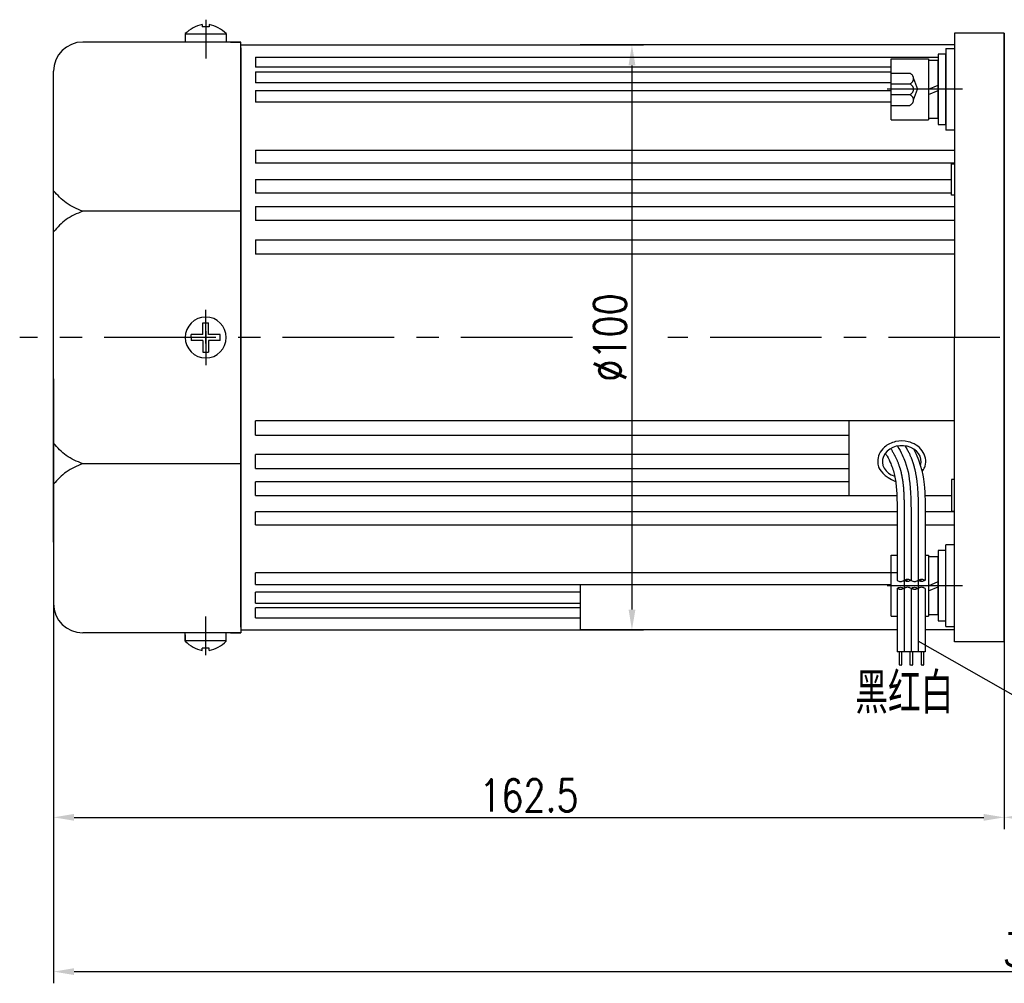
# Model space of a CAD drawing. Header units: inches. Extents: x 331 to 12887, y -474 to 4488.
# Tile 3 of 122: x 2486 to 2655, y -54 to 111. Entities that reach past the tile are written whole.
import ezdxf

# ---------------------------------------------------------------- set-up
doc = ezdxf.new("R2010")
doc.units = ezdxf.units.IN
doc.header["$LTSCALE"] = 10
doc.header["$MEASUREMENT"] = 0
doc.linetypes.add('CENTER', pattern=[10.16, 6.35, -1.27, 1.27, -1.27])
doc.linetypes.add('HIDDEN', pattern=[1.905, 1.27, -0.635])
for name, color, linetype in [('1轮廓实线层', 7, 'Continuous'), ('2细线层', 4, 'Continuous'), ('3中心线层', 1, 'CENTER'), ('4虚线层', 6, 'HIDDEN'), ('5剖面线层', 2, 'Continuous'), ('6文字层', 3, 'Continuous'), ('7标注层', 4, 'Continuous')]:
    doc.layers.add(name, color=color, linetype=linetype)
doc.styles.add('PC_TEXTSTYLE', font='isocp.shx', dxfattribs={"width": 0.8, "bigfont": 'HZFS.SHX'})
doc.styles.add('TH_GBDIM', font='romans.shx', dxfattribs={"width": 0.8, "bigfont": 'gbcbig.shx'})
doc.dimstyles.new('TH_GBDIM', dxfattribs={"dimtxt": 3.5, "dimasz": 2.5, "dimexe": 2, "dimexo": 0, "dimgap": 1, "dimtad": 1, "dimdec": 4, "dimdsep": 46, "dimtxsty": 'TH_GBDIM', "dimcen": 0.09, "dimclrd": 4, "dimclre": 4, "dimclrt": 3, "dimadec": 0, "dimazin": 0, "dimtfac": 1, "dimtdec": 4, "dimtmove": 0, "dimatfit": 3, "dimfxl": 1, "dimtzin": 0, "dimarcsym": 0})
doc.dimstyles.new('线性标注', dxfattribs={"dimtxt": 2.5, "dimasz": 3, "dimexe": 2, "dimexo": 0, "dimgap": 1, "dimtad": 1, "dimtih": 1, "dimtoh": 1, "dimdsep": 46, "dimtxsty": 'PC_TEXTSTYLE', "dimcen": 0.09, "dimclrt": 3, "dimadec": 0, "dimazin": 0, "dimtfac": 0.7, "dimtix": 1, "dimtmove": 0, "dimatfit": 0, "dimfxl": 1, "dimtzin": 0, "dimarcsym": 0})
pattern_1 = [(45, (2451.825, -184.0315), (1.796051, -1.796051), [])]
pattern_2 = [(45, (2449.425, -184.0315), (1.796051, -1.796051), [])]

# ---------------------------------------------------------------- blocks, each defined once
blk = doc.blocks.new('*D355')
at = {"layer": '7标注层', "color": 0, "lineweight": -2, "transparency": 16777216}
for p, q in [((2654.79, 108.85), (2654.79, -27.18)), ((2758.79, 13.85), (2758.79, -27.18)), ((2658.29, -25.18), (2755.29, -25.18))]:
    blk.add_line(p, q, dxfattribs=at)
at = {"layer": '7标注层', "color": 0, "transparency": 16777216}
for points in [[(2658.29, -24.6), (2658.29, -25.76), (2654.79, -25.18)], [(2755.29, -24.6), (2755.29, -25.76), (2758.79, -25.18)]]:
    blk.add_solid(points, dxfattribs=at)
at = {"layer": 'Defpoints', "color": 0, "transparency": 16777216}
for p in [(2654.79, 108.85), (2758.79, 13.85), (2758.79, -25.18)]:
    blk.add_point(p, dxfattribs=at)
at = {"layer": '7标注层', "color": 3, "transparency": 16777216, "insert": (2696.06, -21.43), "char_height": 5.5, "attachment_point": 5, "style": 'TH_GBDIM'}
blk.add_mtext('104', dxfattribs=at)
blk = doc.blocks.new('*D367')
at = {"layer": '7标注层', "color": 0, "lineweight": -2, "transparency": 16777216}
for p, q in [((2810.79, 32.35), (2810.79, -53.55)), ((2492.29, 16.6), (2492.29, -53.55)), ((2495.79, -51.55), (2807.29, -51.55))]:
    blk.add_line(p, q, dxfattribs=at)
at = {"layer": '7标注层', "color": 0, "transparency": 16777216}
for points in [[(2495.79, -50.97), (2495.79, -52.13), (2492.29, -51.55)], [(2807.29, -50.97), (2807.29, -52.13), (2810.79, -51.55)]]:
    blk.add_solid(points, dxfattribs=at)
at = {"layer": 'Defpoints', "color": 0, "transparency": 16777216}
for p in [(2810.79, 32.35), (2492.29, 16.6), (2810.79, -51.55)]:
    blk.add_point(p, dxfattribs=at)
at = {"layer": '7标注层', "color": 3, "transparency": 16777216, "insert": (2663.04, -47.8), "char_height": 5.5, "attachment_point": 5, "style": 'TH_GBDIM'}
blk.add_mtext('318.5', dxfattribs=at)
blk = doc.blocks.new('*D368')
at = {"layer": '7标注层', "color": 0, "lineweight": -2, "transparency": 16777216}
for p, q in [((2654.79, 108.85), (2654.79, -27.18)), ((2492.29, 49.8), (2492.29, -27.18)), ((2495.79, -25.18), (2651.29, -25.18))]:
    blk.add_line(p, q, dxfattribs=at)
at = {"layer": '7标注层', "color": 0, "transparency": 16777216}
for points in [[(2495.79, -24.6), (2495.79, -25.76), (2492.29, -25.18)], [(2651.29, -24.6), (2651.29, -25.76), (2654.79, -25.18)]]:
    blk.add_solid(points, dxfattribs=at)
at = {"layer": 'Defpoints', "color": 0, "transparency": 16777216}
for p in [(2654.79, 108.85), (2492.29, 49.8), (2654.79, -25.18)]:
    blk.add_point(p, dxfattribs=at)
at = {"layer": '7标注层', "color": 3, "transparency": 16777216, "insert": (2573.54, -21.43), "char_height": 5.5, "attachment_point": 5, "style": 'TH_GBDIM'}
blk.add_mtext('162.5', dxfattribs=at)
blk = doc.blocks.new('*D369')
at = {"layer": '7标注层', "color": 4, "lineweight": -2, "transparency": 16777216}
for p, q in [((2582.29, 106.85), (2593.15, 106.85)), ((2591.15, 103.35), (2591.15, 10.35)), ((2582.29, 6.85), (2593.15, 6.85))]:
    blk.add_line(p, q, dxfattribs=at)
at = {"layer": '7标注层', "color": 4, "transparency": 16777216}
for points in [[(2590.57, 103.35), (2591.74, 103.35), (2591.15, 106.85)], [(2590.57, 10.35), (2591.74, 10.35), (2591.15, 6.85)]]:
    blk.add_solid(points, dxfattribs=at)
at = {"layer": 'Defpoints', "color": 0, "transparency": 16777216}
for p in [(2582.29, 106.85), (2582.29, 6.85), (2591.15, 6.85)]:
    blk.add_point(p, dxfattribs=at)
at = {"layer": '7标注层', "color": 3, "transparency": 16777216, "insert": (2587.4, 56.85), "char_height": 5.5, "attachment_point": 5, "rotation": 90, "style": 'TH_GBDIM'}
blk.add_mtext('%%C100', dxfattribs=at)

msp = doc.modelspace()

# ---------------------------------------------------------------- hatches: boundary and pattern name
at = {"layer": '5剖面线层'}
h = msp.add_hatch(dxfattribs=at)
h.set_pattern_fill('ANSI31', color=256, scale=0.8, angle=90, style=0)
h.set_pattern_definition(pattern_2)
edge = h.paths.add_edge_path()
edge.add_spline(control_points=[(2637.65229, 15.34599), (2637.85229, 15.44599), (2638.25229, 15.64599), (2638.65229, 15.44599), (2638.85229, 15.34599)], knot_values=[0, 0, 0, 0, 0.632455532, 1.264911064, 1.264911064, 1.264911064, 1.264911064], degree=3, periodic=0)
edge.add_spline(control_points=[(2638.85229, 15.34599), (2638.65229, 15.24599), (2638.25229, 15.04599), (2637.85229, 15.24599), (2637.65229, 15.34599)], knot_values=[0, 0, 0, 0, 0.632455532, 1.264911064, 1.264911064, 1.264911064, 1.264911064], degree=3, periodic=0)
h = msp.add_hatch(dxfattribs=at)
h.set_pattern_fill('ANSI31', color=256, scale=0.8, angle=90, style=0)
h.set_pattern_definition(pattern_1)
edge = h.paths.add_edge_path()
edge.add_spline(control_points=[(2640.05229, 15.34599), (2640.25229, 15.44599), (2640.65229, 15.64599), (2641.05229, 15.44599), (2641.25229, 15.34599)], knot_values=[0, 0, 0, 0, 0.632455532, 1.264911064, 1.264911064, 1.264911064, 1.264911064], degree=3, periodic=0)
edge.add_spline(control_points=[(2641.25229, 15.34599), (2641.05229, 15.24599), (2640.65229, 15.04599), (2640.25229, 15.24599), (2640.05229, 15.34599)], knot_values=[0, 0, 0, 0, 0.632455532, 1.264911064, 1.264911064, 1.264911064, 1.264911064], degree=3, periodic=0)
h = msp.add_hatch(dxfattribs=at)
h.set_pattern_fill('ANSI31', color=256, scale=0.8, angle=90, style=0)
h.set_pattern_definition(pattern_2)
edge = h.paths.add_edge_path()
edge.add_spline(control_points=[(2637.65229, 13.94599), (2637.45229, 13.84599), (2637.05229, 13.64599), (2636.65229, 13.84599), (2636.45229, 13.94599)], knot_values=[0, 0, 0, 0, 0.632455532, 1.264911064, 1.264911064, 1.264911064, 1.264911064], degree=3, periodic=0)
edge.add_spline(control_points=[(2636.45229, 13.94599), (2636.65229, 14.04599), (2637.05229, 14.24599), (2637.45229, 14.04599), (2637.65229, 13.94599)], knot_values=[0, 0, 0, 0, 0.632455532, 1.264911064, 1.264911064, 1.264911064, 1.264911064], degree=3, periodic=0)
h = msp.add_hatch(dxfattribs=at)
h.set_pattern_fill('ANSI31', color=256, scale=0.8, angle=90, style=0)
h.set_pattern_definition(pattern_1)
edge = h.paths.add_edge_path()
edge.add_spline(control_points=[(2640.05229, 13.94599), (2639.85229, 13.84599), (2639.45229, 13.64599), (2639.05229, 13.84599), (2638.85229, 13.94599)], knot_values=[0, 0, 0, 0, 0.632455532, 1.264911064, 1.264911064, 1.264911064, 1.264911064], degree=3, periodic=0)
edge.add_spline(control_points=[(2638.85229, 13.94599), (2639.05229, 14.04599), (2639.45229, 14.24599), (2639.85229, 14.04599), (2640.05229, 13.94599)], knot_values=[0, 0, 0, 0, 0.632455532, 1.264911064, 1.264911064, 1.264911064, 1.264911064], degree=3, periodic=0)

# ---------------------------------------------------------------- linework, layer by layer
for p, q in [((2517.69289, 110.37629), (2517.69289, 109.94809)), ((2518.89289, 109.94809), (2517.69289, 109.94809)), ((2518.89289, 110.37629), (2518.89289, 109.94809)), ((2514.79289, 108.78344), (2514.79289, 107.34809)), ((2521.79289, 108.68903), (2514.79289, 108.68903)), ((2521.79289, 108.78344), (2521.79289, 107.34809)), ((2524.29289, 107.34809), (2497.29289, 107.34809)), ((2522.54289, 107.34809), (2524.29289, 107.34809)), ((2524.29289, 106.34809), (2524.29289, 107.34809)), ((2524.29289, 106.34809), (2524.29289, 56.84809)), ((2492.29289, 91.84809), (2492.29289, 102.34809)), ((2492.29289, 21.84809), (2492.29289, 91.84809)), ((2524.29289, 78.42933), (2497.29289, 78.42933)), ((2524.29289, 7.34809), (2524.29289, 56.84809)), ((2524.29289, 35.26685), (2497.29289, 35.26685)), ((2492.29289, 21.84809), (2492.29289, 11.34809)), ((2524.29289, 7.34809), (2524.29289, 6.34809)), ((2524.29289, 6.34809), (2497.29289, 6.34809)), ((2514.79289, 4.91275), (2514.79289, 6.34809)), ((2514.7929, 6.04534), (2514.7929, 4.91274)), ((2521.79289, 4.91275), (2521.79289, 6.34809)), ((2522.54289, 6.34809), (2524.29289, 6.34809)), ((2522.54289, 6.34809), (2524.29289, 6.34809)), ((2521.79289, 5.00715), (2514.79289, 5.00715)), ((2518.89289, 3.74809), (2517.69289, 3.74809)), ((2517.69289, 3.31989), (2517.69289, 3.74809)), ((2518.89289, 3.31989), (2518.89289, 3.74809))]:
    msp.add_line(p, q)
for centre, radius, start, end in [((2519.25279, 104.09995), 6.46728, 103.957243, 133.5991462), ((2517.333, 104.09995), 6.46728, 46.4008538, 76.042757), ((2497.29289, 102.34809), 5, 90, 180), ((2497.29289, 11.34809), 5, 180, 270), ((2519.25279, 9.59623), 6.46728, 226.4008538, 256.042757), ((2517.333, 9.59623), 6.46728, 283.957243, 313.5991462)]:
    msp.add_arc(centre, radius, start, end)
msp.add_ellipse((2637.26259, 35.64484), major_axis=(3.30632, 0), ratio=0.821066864, start_param=-0.242446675, end_param=4.339955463)
for points in [[(2497.29289, 78.42933), (2494.43775, 79.84494), (2492.29289, 81.93453)], [(2497.29289, 78.42933), (2494.43775, 77.01373), (2492.29289, 74.92414)], [(2497.29289, 35.26685), (2494.43775, 36.68245), (2492.29289, 38.77204)], [(2497.29289, 35.26685), (2494.43775, 33.85124), (2492.29289, 31.76165)]]:
    msp.add_spline(points, degree=3)
msp.add_open_spline([(2640.73799, 33.96519), (2641.11869, 34.41337), (2641.203, 34.62727), (2641.38392, 35.29639), (2641.40142, 35.77091), (2641.22386, 36.68234), (2641.02991, 37.11769), (2640.47819, 37.88082), (2640.12143, 38.20915), (2639.30504, 38.72725), (2638.84542, 38.91744), (2637.66103, 39.19807), (2636.91134, 39.20165), (2635.50201, 38.88245), (2634.84233, 38.55929), (2633.94023, 37.76669), (2633.63322, 37.36229), (2633.25174, 36.51387), (2633.15627, 36.07973), (2633.15627, 35.64484), (2633.15627, 35.33985), (2633.2028, 35.035), (2633.40668, 34.37396), (2634.23364, 33.014), (2636.21408, 32.23478)], degree=3, knots=[2.737905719, 2.737905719, 2.737905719, 2.737905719, 2.923131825, 2.923131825, 3.300211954, 3.300211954, 3.677292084, 3.677292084, 4.054372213, 4.054372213, 4.431452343, 4.431452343, 4.981541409, 4.981541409, 5.531630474, 5.531630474, 5.929523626, 5.929523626, 6.283185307, 6.283185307, 6.283185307, 6.53120978, 6.53120978, 6.843963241, 6.843963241, 6.843963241, 6.843963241])
at = {"layer": '1轮廓实线层'}
for p, q in [((2646.29289, 108.84809), (2646.29289, 98.84809)), ((2654.79289, 108.84809), (2646.29289, 108.84809)), ((2654.79289, 108.84809), (2654.79289, 56.84809)), ((2654.79289, 108.84809), (2654.79289, 56.84809)), ((2654.79289, 108.84809), (2654.79289, 56.84809)), ((2654.79289, 4.84809), (2654.79289, 108.84809)), ((2524.29289, 106.84809), (2582.29289, 106.84809)), ((2524.29289, 56.84809), (2524.29289, 106.84809)), ((2646.29289, 106.84809), (2582.29289, 106.84809)), ((2644.79289, 106.2745), (2644.79289, 92.2745)), ((2644.79289, 106.2745), (2646.29289, 106.2745)), ((2526.79289, 104.77711), (2643.51289, 104.77711)), ((2526.79289, 104.77711), (2526.79289, 103.0646)), ((2635.43289, 94.0745), (2635.43289, 104.4745)), ((2635.43289, 104.4745), (2641.83289, 104.4745)), ((2641.83289, 104.4745), (2641.83289, 94.0745)), ((2644.79289, 105.2745), (2643.51289, 105.2745)), ((2643.51289, 105.2745), (2643.51289, 102.6345)), ((2644.79289, 102.6345), (2644.79289, 105.2745)), ((2635.43289, 103.0646), (2526.79289, 103.0646)), ((2641.83289, 104.1945), (2641.83289, 94.3545)), ((2643.51289, 104.1945), (2641.83289, 104.1945)), ((2643.51289, 94.3545), (2643.51289, 104.1945)), ((2526.79289, 102.24547), (2635.43289, 102.24547)), ((2526.79289, 102.24547), (2526.79289, 100.39488)), ((2643.51289, 102.6345), (2643.51289, 95.9145)), ((2644.79289, 95.9145), (2644.79289, 102.6345)), ((2635.43289, 100.39488), (2526.79289, 100.39488)), ((2641.83289, 99.2745), (2643.51289, 99.99826)), ((2526.79289, 99.05569), (2635.43289, 99.05569)), ((2526.79289, 99.05569), (2526.79289, 97.07598)), ((2641.83289, 98.36979), (2643.51289, 99.09356)), ((2646.29289, 98.84809), (2646.29289, 56.84809)), ((2635.43289, 97.07598), (2526.79289, 97.07598)), ((2641.83289, 94.3545), (2643.51289, 94.3545)), ((2643.51289, 95.9145), (2643.51289, 93.2745)), ((2644.79289, 93.2745), (2644.79289, 95.9145)), ((2635.43289, 94.0745), (2641.83289, 94.0745)), ((2643.51289, 93.2745), (2644.79289, 93.2745)), ((2646.29289, 92.2745), (2644.79289, 92.2745)), ((2526.79289, 88.88116), (2646.29289, 88.88116)), ((2526.79289, 88.88116), (2526.79289, 86.63661)), ((2646.29289, 86.63661), (2526.79289, 86.63661)), ((2645.79289, 86.54809), (2646.29289, 86.54809)), ((2645.79289, 81.14809), (2645.79289, 86.54809)), ((2526.79289, 83.84999), (2645.7923, 83.84999)), ((2526.79289, 83.84999), (2526.79289, 81.52057)), ((2645.79289, 81.52057), (2526.79289, 81.52057)), ((2646.29289, 81.14809), (2645.79289, 81.14809)), ((2526.79289, 79.229), (2646.29289, 79.229)), ((2526.79289, 79.229), (2526.79289, 76.8396)), ((2646.29289, 76.8396), (2526.79289, 76.8396)), ((2526.79289, 73.54894), (2646.29289, 73.54894)), ((2526.79289, 73.54894), (2526.79289, 71.10538)), ((2646.29289, 71.10538), (2526.79289, 71.10538)), ((2517.79289, 57.34809), (2517.79289, 59.34809)), ((2517.79289, 59.34809), (2518.79289, 59.34809)), ((2518.79289, 57.34809), (2518.79289, 59.34809)), ((2517.79289, 57.34809), (2515.79289, 57.34809)), ((2515.79289, 56.84809), (2515.79289, 57.34809)), ((2520.79289, 57.34809), (2518.79289, 57.34809)), ((2520.79289, 56.34809), (2520.79289, 57.34809)), ((2515.79289, 56.84809), (2515.79289, 56.34809)), ((2517.79289, 56.34809), (2515.79289, 56.34809)), ((2517.79289, 56.34809), (2517.79289, 54.34809)), ((2520.79289, 56.34809), (2518.79289, 56.34809)), ((2518.79289, 56.34809), (2518.79289, 54.34809)), ((2524.29289, 56.84809), (2524.29289, 6.84809)), ((2646.29289, 14.84809), (2646.29289, 56.84809)), ((2654.79289, 4.84809), (2654.79289, 56.84809)), ((2654.79289, 4.84809), (2654.79289, 56.84809)), ((2654.79289, 4.84809), (2654.79289, 56.84809)), ((2517.79289, 54.34809), (2518.79289, 54.34809)), ((2526.79289, 40.14724), (2526.79289, 42.5908)), ((2646.29289, 42.5908), (2526.79289, 42.5908)), ((2628.29289, 35.1889), (2628.29289, 42.5908)), ((2526.79289, 40.14724), (2628.29289, 40.14724)), ((2526.79289, 34.46718), (2526.79289, 36.85658)), ((2628.29289, 36.85658), (2526.79289, 36.85658)), ((2526.79289, 34.46718), (2628.29289, 34.46718)), ((2628.29289, 29.84619), (2628.29289, 35.1889)), ((2526.79289, 29.84619), (2526.79289, 32.17561)), ((2628.29289, 32.17561), (2526.79289, 32.17561)), ((2646.29289, 32.54809), (2645.79289, 32.54809)), ((2645.79289, 32.54809), (2645.79289, 27.14809)), ((2526.79289, 29.84619), (2636.42443, 29.84619)), ((2641.22884, 29.84619), (2645.7923, 29.84619)), ((2526.79289, 24.81502), (2526.79289, 27.05957)), ((2636.46066, 27.05957), (2526.79289, 27.05957)), ((2646.29289, 27.05957), (2641.25905, 27.05957)), ((2645.79289, 27.14809), (2646.29289, 27.14809)), ((2526.79289, 24.81502), (2636.45673, 24.81502)), ((2641.25314, 24.81502), (2646.29289, 24.81502)), ((2636.45229, 20.30302), (2636.45229, 15.34599)), ((2638.85229, 20.30302), (2638.85229, 15.34599)), ((2641.25229, 20.30302), (2641.25229, 15.34599)), ((2644.79289, 20.42168), (2643.51289, 20.42168)), ((2643.51289, 20.42168), (2643.51289, 17.78168)), ((2646.29289, 21.42168), (2644.79289, 21.42168)), ((2644.79289, 7.42168), (2644.79289, 21.42168)), ((2644.79289, 17.78168), (2644.79289, 20.42168)), ((2635.43289, 9.22168), (2635.43289, 19.62168)), ((2635.43289, 19.62168), (2636.45229, 19.62168)), ((2641.25229, 19.62168), (2641.83289, 19.62168)), ((2641.83289, 19.62168), (2641.83289, 9.22168)), ((2641.83289, 19.34168), (2641.83289, 9.50168)), ((2643.51289, 19.34168), (2641.83289, 19.34168)), ((2643.51289, 9.50168), (2643.51289, 19.34168)), ((2643.51289, 17.78168), (2643.51289, 11.06168)), ((2644.79289, 11.06168), (2644.79289, 17.78168)), ((2526.79289, 14.64049), (2526.79289, 16.6202)), ((2636.45229, 16.6202), (2526.79289, 16.6202)), ((2526.79289, 14.64049), (2635.43289, 14.64049)), ((2582.29289, 14.64049), (2582.29289, 6.84809)), ((2636.45229, 13.94599), (2636.45229, 3.13433)), ((2638.85229, 13.94599), (2638.85229, 3.13433)), ((2641.25229, 13.94599), (2641.25229, 3.13433)), ((2641.83289, 14.42168), (2643.51289, 15.14545)), ((2641.83289, 13.51698), (2643.51289, 14.24074)), ((2646.29289, 4.84809), (2646.29289, 14.84809)), ((2526.79289, 11.45071), (2526.79289, 13.3013)), ((2582.29289, 13.3013), (2526.79289, 13.3013)), ((2526.79289, 11.45071), (2582.29289, 11.45071)), ((2526.79289, 8.91907), (2526.79289, 10.63158)), ((2582.29289, 10.63158), (2526.79289, 10.63158)), ((2643.51289, 11.06168), (2643.51289, 8.42168)), ((2644.79289, 8.42168), (2644.79289, 11.06168)), ((2526.79289, 8.91907), (2582.29289, 8.91907)), ((2635.43289, 9.22168), (2636.45229, 9.22168)), ((2641.25229, 9.22168), (2641.83289, 9.22168)), ((2641.83289, 9.50168), (2643.51289, 9.50168)), ((2643.51289, 8.42168), (2644.79289, 8.42168)), ((2524.29289, 6.84809), (2582.29289, 6.84809)), ((2636.45229, 6.84809), (2582.29289, 6.84809)), ((2646.29289, 6.84809), (2641.25229, 6.84809)), ((2644.79289, 7.42168), (2646.29289, 7.42168)), ((2654.79289, 4.84809), (2646.29289, 4.84809)), ((2641.25229, 3.13433), (2636.45229, 3.13433)), ((2636.81179, 3.13433), (2636.81179, 0.86984)), ((2637.21179, 3.13433), (2637.21179, 0.86984)), ((2638.66339, 3.13433), (2638.66339, 0.86984)), ((2639.0964, 3.13433), (2639.0964, 0.86984)), ((2640.60035, 3.13433), (2640.60035, 0.86984)), ((2641.00035, 3.13433), (2641.00035, 0.86984))]:
    msp.add_line(p, q, dxfattribs=at)
for start, end in [(0, 180), (180, 0)]:
    msp.add_arc((2518.29289, 56.84809), 3.5, start, end, dxfattribs=at)
for points, knots in [([(2634.42285, 37.03524), (2634.5931, 36.84004), (2634.6731, 36.70237), (2634.98827, 36.14165), (2635.19908, 35.72246), (2635.52257, 34.97368), (2635.64481, 34.64661), (2635.86019, 33.96381), (2635.95288, 33.61045), (2636.19076, 32.51433), (2636.29534, 31.73518), (2636.42603, 30.09585), (2636.45215, 29.23617), (2636.46457, 27.65707), (2636.45859, 26.94925), (2636.45229, 20.30302)], [5.984187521, 5.984187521, 5.984187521, 5.984187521, 6.666441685, 6.666441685, 8.771804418, 8.771804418, 10.455411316, 10.455411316, 12.139018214, 12.139018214, 15.506232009, 15.506232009, 18.873445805, 18.873445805, 21.488617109, 21.488617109, 21.488617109, 21.488617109]), ([(2636.52943, 38.29197), (2637.17502, 37.16671), (2638.91609, 33.61472), (2638.88026, 29.455), (2638.85229, 20.30302)], [6.397684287, 6.397684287, 6.397684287, 6.397684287, 9.707911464, 21.488617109, 21.488617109, 21.488617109, 21.488617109]), ([(2639.25164, 37.81336), (2640.64774, 35.35588), (2641.0365, 32.46339), (2641.27711, 29.98346), (2641.269, 28.22265), (2641.25416, 26.41452), (2641.25318, 26.30062), (2641.25229, 20.30302)], [12.597606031, 12.597606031, 12.597606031, 12.597606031, 14.965411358, 14.965411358, 21.076594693, 21.076594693, 21.488617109, 21.488617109, 21.488617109, 21.488617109])]:
    msp.add_open_spline(points, degree=3, knots=knots, dxfattribs=at)
for points in [[(2636.45229, 15.34599), (2637.05229, 15.14599), (2637.65229, 15.34599)], [(2637.65229, 15.34599), (2638.25229, 15.54599), (2638.85229, 15.34599)], [(2638.85229, 15.34599), (2638.25229, 15.14599), (2637.65229, 15.34599)], [(2638.85229, 15.34599), (2639.45229, 15.14599), (2640.05229, 15.34599)], [(2640.05229, 15.34599), (2640.65229, 15.54599), (2641.25229, 15.34599)], [(2641.25229, 15.34599), (2640.65229, 15.14599), (2640.05229, 15.34599)], [(2636.45229, 13.94599), (2637.05229, 14.14599), (2637.65229, 13.94599)], [(2637.65229, 13.94599), (2637.05229, 13.74599), (2636.45229, 13.94599)], [(2638.85229, 13.94599), (2638.25229, 14.14599), (2637.65229, 13.94599)], [(2638.85229, 13.94599), (2639.45229, 14.14599), (2640.05229, 13.94599)], [(2640.05229, 13.94599), (2639.45229, 13.74599), (2638.85229, 13.94599)], [(2641.25229, 13.94599), (2640.65229, 14.14599), (2640.05229, 13.94599)]]:
    msp.add_spline(points, degree=3, dxfattribs=at)
at = {"layer": '2细线层'}
for points in [[(2636.81179, 0.86984), (2637.00193, 0.91103), (2637.17724, 0.83067), (2637.21179, 0.86984)], [(2638.66339, 0.86984), (2638.88654, 0.91103), (2639.06185, 0.83067), (2639.0964, 0.86984)], [(2640.60035, 0.86984), (2640.79048, 0.91103), (2640.96579, 0.83067), (2641.00035, 0.86984)]]:
    msp.add_spline(points, degree=3, dxfattribs=at)
at = {"layer": '3中心线层'}
for p, q in [((2518.29289, 111.17205), (2518.29289, 104.55117)), ((2647.64484, 99.2745), (2634.79289, 99.2745)), ((2518.29289, 55.79519), (2518.29289, 61.5764)), ((2518.29289, 57.90099), (2518.29289, 52.11978)), ((2637.65229, 20.30302), (2637.65229, 15.34599)), ((2640.05229, 20.30302), (2640.05229, 15.34599)), ((2637.65229, 15.34599), (2637.65229, 3.13433)), ((2640.05229, 15.34599), (2640.05229, 3.13433)), ((2647.64484, 14.42168), (2634.79289, 14.42168)), ((2518.29289, 2.52413), (2518.29289, 9.14501))]:
    msp.add_line(p, q, dxfattribs=at)
at = {"layer": '3中心线层', "ltscale": 0.3}
for p, q in [((2580.97462, 56.84809), (2486.5, 56.84809)), ((2684.50074, 56.84809), (2597.29576, 56.84809))]:
    msp.add_line(p, q, dxfattribs=at)
at = {"layer": '3中心线层'}
for points, knots in [([(2635.37734, 37.875), (2635.70652, 37.31985), (2635.9113, 36.95644), (2636.38806, 36.02524), (2636.63211, 35.45912), (2636.9289, 34.57751), (2637.0163, 34.27791), (2637.17197, 33.66396), (2637.23972, 33.3511), (2637.4528, 32.19741), (2637.54509, 31.32298), (2637.65053, 29.52271), (2637.66315, 28.59711), (2637.66077, 27.17862), (2637.65648, 26.69984), (2637.65229, 20.30302)], [5.846938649, 5.846938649, 5.846938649, 5.846938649, 7.531590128, 7.531590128, 10.145881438, 10.145881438, 11.468391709, 11.468391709, 12.79090198, 12.79090198, 16.266982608, 16.266982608, 19.743063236, 19.743063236, 21.488617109, 21.488617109, 21.488617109, 21.488617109]), ([(2637.81964, 38.32075), (2638.42569, 37.32361), (2638.6799, 36.7759), (2639.01932, 35.89481), (2639.12904, 35.57633), (2639.32397, 34.93724), (2639.41007, 34.61552), (2639.63836, 33.6454), (2639.75063, 32.99238), (2640.00916, 30.94501), (2640.05516, 29.53999), (2640.06375, 27.49417), (2640.0578, 26.84288), (2640.05229, 20.30302)], [7.304081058, 7.304081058, 7.304081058, 7.304081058, 9.438937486, 9.438937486, 10.617029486, 10.617029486, 11.795121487, 11.795121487, 14.151305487, 14.151305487, 19.146851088, 19.146851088, 21.488617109, 21.488617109, 21.488617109, 21.488617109])]:
    msp.add_open_spline(points, degree=3, knots=knots, dxfattribs=at)
at = {"layer": '4虚线层'}
for p, q in [((2635.43289, 102.0185), (2638.63289, 102.0185)), ((2639.27289, 101.10383), (2639.95289, 99.2745)), ((2635.43289, 100.18916), (2638.63289, 100.18916)), ((2635.43289, 98.35983), (2638.63289, 98.35983)), ((2639.27289, 97.44516), (2639.95289, 99.2745)), ((2635.43289, 96.5305), (2638.63289, 96.5305))]:
    msp.add_line(p, q, dxfattribs=at)
for centre in [(2638.29929, 101.10383), (2638.29929, 99.2745), (2638.29929, 97.44516)]:
    msp.add_arc(centre, 0.97361, 290.0383846, 69.9616154, dxfattribs=at)
at = {"layer": '7标注层'}
msp.add_lwpolyline([(2639.99971, 5.00235), (2657.46676, -4.91019)], dxfattribs=at)

# ---------------------------------------------------------------- texts
at = {"layer": '6文字层', "color": 7, "insert": (2629.3056, -0.44626), "char_height": 7, "width": 18.2326587, "attachment_point": 1, "style": 'PC_TEXTSTYLE'}
msp.add_mtext('{\\C3;黑红白}', dxfattribs=at)

# ---------------------------------------------------------------- dimensions: what is measured, and where the dimension line sits
at = {"layer": '7标注层'}
dim = msp.add_linear_dim(base=(2654.79289, -25.17854), p1=(2492.29289, 49.80112), p2=(2654.79289, 108.84809), dimstyle='线性标注', override={"dimtxt": 5.5, "dimasz": 3.5, "dimgap": 1, "dimtad": 1, "dimjust": 0, "dimdec": 2, "dimlfac": 1, "dimtxsty": 'TH_GBDIM', "dimse1": 0, "dimse2": 0, "dimsd1": 0, "dimsd2": 0, "dimadec": 2}, dxfattribs=at)
dim.commit()
dim.dimension.update_dxf_attribs({"geometry": '*D368', "text_midpoint": (2573.54289, -21.42854)})
for base, p1, p2, picture, middle in [((2758.79289, -25.17854), (2654.79289, 108.84809), (2758.79289, 13.84809), '*D355', (2696.06301, -25.17854)), ((2810.79289, -51.54894), (2492.29289, 16.59809), (2810.79289, 32.34809), '*D367', (2663.04289, -51.54894))]:
    dim = msp.add_linear_dim(base=base, p1=p1, p2=p2, dimstyle='线性标注', override={"dimtxt": 5.5, "dimasz": 3.5, "dimtxsty": 'TH_GBDIM', "dimadec": 2}, dxfattribs=at)
    dim.commit()
    dim.dimension.update_dxf_attribs({"geometry": picture, "text_midpoint": middle, "dimtype": 160})
dim = msp.add_linear_dim(base=(2591.15359, 6.84809), p1=(2582.29289, 106.84809), p2=(2582.29289, 6.84809), angle=90, text='%%C100', dimstyle='TH_GBDIM', override={"dimtxt": 5.5, "dimasz": 3.5, "dimdec": 1, "dimlfac": 1.25, "dimadec": 1}, dxfattribs=at)
dim.commit()
dim.dimension.update_dxf_attribs({"geometry": '*D369', "text_midpoint": (2587.40359, 56.84809)})

doc.saveas('drawing.dxf')
